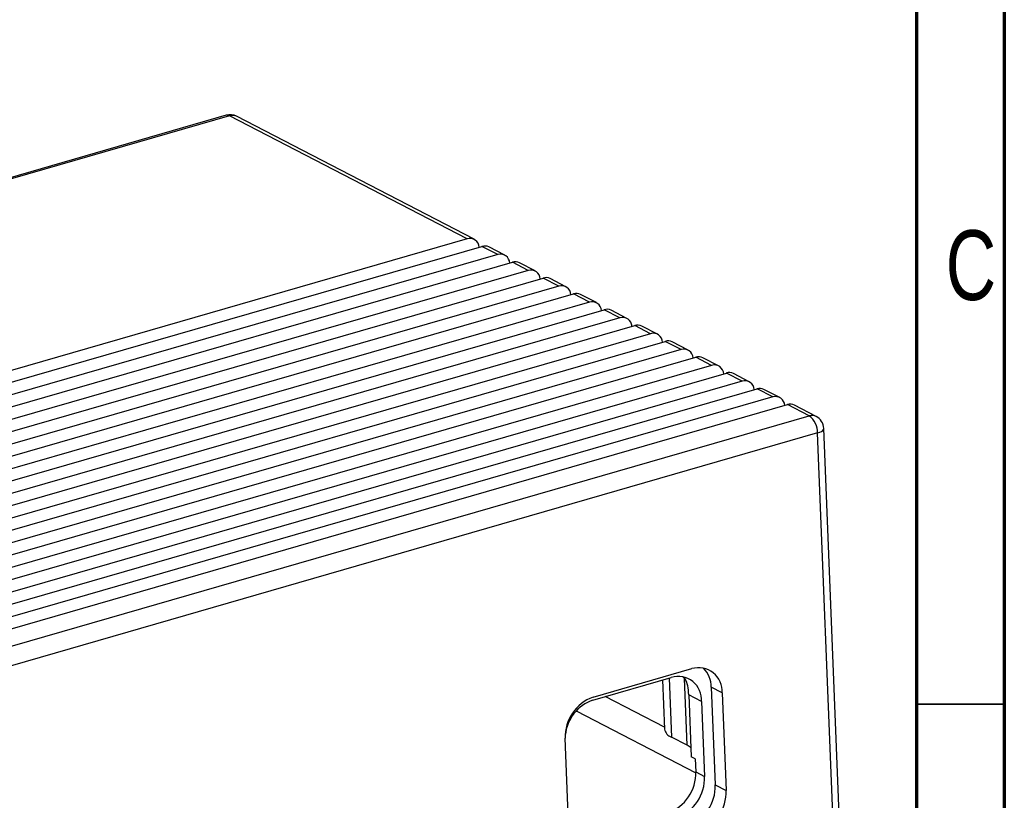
# Model space of a CAD drawing. Header units: millimetres. Extents: x 1635 to 1825, y 2196 to 2483.
# Tile 8 of 14: x 1769 to 1825, y 2284 to 2328. Entities that reach past the tile are written whole.
import ezdxf

# ---------------------------------------------------------------- set-up
doc = ezdxf.new("R2010")
doc.units = ezdxf.units.MM
doc.styles.add('SLDTEXTSTYLE1', font='TXT', dxfattribs={"width": 0.75})

msp = doc.modelspace()

# ---------------------------------------------------------------- linework, layer by layer
at = {"color": 7, "linetype": 'Continuous', "lineweight": 70}
for p, q in [((1824.978, 2482.802), (1824.978, 2195.802)), ((1819.978, 2477.802), (1819.978, 2200.802))]:
    msp.add_line(p, q, dxfattribs=at)
at = {"color": 7, "linetype": 'Continuous', "lineweight": 25}
for p, q in [((1780.685, 2322.812), (1708.252, 2301.921)), ((1780.877, 2322.785), (1708.444, 2301.894)), ((1794.402, 2315.787), (1780.877, 2322.785)), ((1794.799, 2315.756), (1781.275, 2322.754)), ((1794.402, 2315.787), (1721.968, 2294.896)), ((1722.81, 2294.46), (1795.244, 2315.351)), ((1796.142, 2314.887), (1795.244, 2315.351)), ((1796.142, 2314.887), (1723.708, 2293.996)), ((1796.539, 2314.856), (1795.641, 2315.321)), ((1724.55, 2293.56), (1796.983, 2314.451)), ((1797.881, 2313.987), (1796.983, 2314.451)), ((1798.278, 2313.956), (1797.381, 2314.421)), ((1797.881, 2313.987), (1725.448, 2293.096)), ((1726.289, 2292.66), (1798.723, 2313.551)), ((1799.621, 2313.087), (1798.723, 2313.551)), ((1800.018, 2313.056), (1799.12, 2313.52)), ((1799.621, 2313.087), (1727.187, 2292.195)), ((1728.029, 2291.76), (1800.463, 2312.651)), ((1801.361, 2312.187), (1800.463, 2312.651)), ((1801.758, 2312.156), (1800.86, 2312.62)), ((1801.361, 2312.187), (1728.927, 2291.295)), ((1729.769, 2290.86), (1802.202, 2311.751)), ((1803.1, 2311.286), (1802.202, 2311.751)), ((1803.497, 2311.256), (1802.6, 2311.72)), ((1803.1, 2311.286), (1730.667, 2290.395)), ((1731.508, 2289.96), (1803.942, 2310.851)), ((1804.84, 2310.386), (1732.406, 2289.495)), ((1804.84, 2310.386), (1803.942, 2310.851)), ((1805.237, 2310.355), (1804.339, 2310.82)), ((1733.248, 2289.06), (1805.682, 2309.951)), ((1806.58, 2309.486), (1805.682, 2309.951)), ((1806.977, 2309.455), (1806.079, 2309.92)), ((1806.58, 2309.486), (1734.146, 2288.595)), ((1734.988, 2288.159), (1807.421, 2309.051)), ((1808.319, 2308.586), (1807.421, 2309.051)), ((1808.716, 2308.555), (1807.819, 2309.02)), ((1808.319, 2308.586), (1735.886, 2287.695)), ((1736.727, 2287.259), (1809.161, 2308.15)), ((1810.059, 2307.686), (1809.161, 2308.15)), ((1810.456, 2307.655), (1809.558, 2308.12)), ((1810.059, 2307.686), (1737.625, 2286.795)), ((1738.467, 2286.359), (1810.901, 2307.25)), ((1811.799, 2306.786), (1810.901, 2307.25)), ((1812.196, 2306.755), (1811.298, 2307.22)), ((1811.799, 2306.786), (1739.365, 2285.895)), ((1740.207, 2285.459), (1812.64, 2306.35)), ((1813.875, 2305.711), (1812.64, 2306.35)), ((1814.272, 2305.681), (1813.038, 2306.319)), ((1741.441, 2284.82), (1813.875, 2305.711)), ((1814.353, 2304.738), (1741.92, 2283.847)), ((1815.266, 2281.848), (1814.353, 2304.738)), ((1815.617, 2282.112), (1814.704, 2305.002)), ((1801.567, 2289.708), (1807.19, 2291.329)), ((1801.555, 2289.545), (1806.02, 2290.833)), ((1805.519, 2290.689), (1805.631, 2287.89)), ((1808.3, 2290.272), (1808.522, 2284.712)), ((1808.918, 2289.953), (1808.3, 2290.272)), ((1805.626, 2288.009), (1802.262, 2289.749)), ((1807.02, 2289.833), (1807.16, 2286.312)), ((1807.747, 2289.457), (1807.02, 2289.833)), ((1808.918, 2289.953), (1809.139, 2284.393)), ((1807.747, 2289.457), (1807.917, 2285.194)), ((1800.613, 2288.93), (1807.414, 2285.411)), ((1800.209, 2281.817), (1799.987, 2287.377)), ((1806.925, 2286.969), (1806.027, 2287.434)), ((1807.383, 2286.196), (1807.16, 2286.312)), ((1807.383, 2286.196), (1807.412, 2285.455)), ((1807.412, 2285.455), (1807.917, 2285.194)), ((1808.522, 2284.712), (1809.139, 2284.393))]:
    msp.add_line(p, q, dxfattribs=at)
at = {"color": 1, "linetype": 'Continuous', "lineweight": 25}
for p, q in [((1805.893, 2290.797), (1806.027, 2287.434)), ((1806.925, 2286.969), (1806.774, 2290.767))]:
    msp.add_line(p, q, dxfattribs=at)
at = {"color": 7, "linetype": 'Continuous', "lineweight": 35}
msp.add_line((1819.978, 2289.302), (1824.978, 2289.302), dxfattribs=at)
at = {"color": 1, "linetype": 'Continuous', "lineweight": 25, "flags": 128}
msp.add_lwpolyline([(1814.353, 2304.738), (1814.474, 2304.779), (1814.572, 2304.828), (1814.645, 2304.883), (1814.69, 2304.941), (1814.704, 2305), (1814.704, 2305.002)], dxfattribs=at)
at = {"color": 7, "linetype": 'Continuous', "lineweight": 25}
for centre, radius, start, end in [((1780.907, 2322.043), 0.8, 62.6424, 106.0886), ((1794.556, 2315.278), 0.532, 3.072, 106.8262), ((1795.404, 2314.848), 0.529, 63.4241, 107.6925), ((1796.296, 2314.378), 0.532, 3.072, 106.8262), ((1797.144, 2313.948), 0.529, 63.4241, 107.6925), ((1798.035, 2313.478), 0.532, 3.072, 106.8262), ((1798.884, 2313.048), 0.529, 63.4241, 107.6925), ((1799.775, 2312.577), 0.532, 3.072, 106.8262), ((1800.623, 2312.147), 0.529, 63.4241, 107.6925), ((1801.515, 2311.677), 0.532, 3.072, 106.8262), ((1802.363, 2311.247), 0.529, 63.4241, 107.6925), ((1803.254, 2310.777), 0.532, 3.072, 106.8262), ((1804.103, 2310.347), 0.529, 63.4241, 107.6925), ((1804.994, 2309.877), 0.532, 3.072, 106.8262), ((1805.842, 2309.447), 0.529, 63.4241, 107.6925), ((1806.734, 2308.977), 0.532, 3.072, 106.8262), ((1807.582, 2308.547), 0.529, 63.4241, 107.6925), ((1808.473, 2308.077), 0.532, 3.072, 106.8262), ((1809.322, 2307.647), 0.529, 63.4241, 107.6925), ((1810.213, 2307.177), 0.532, 3.072, 106.8262), ((1811.061, 2306.747), 0.529, 63.4241, 107.6925), ((1811.953, 2306.277), 0.532, 3.072, 106.8262), ((1812.801, 2305.847), 0.529, 63.4241, 107.6925), ((1813.14, 2304.746), 1.213, 359.6096, 52.7342), ((1813.904, 2304.97), 0.8, 2.2836, 62.6424), ((1807.57, 2290.034), 1.35, 356.5528, 106.3559), ((1806.726, 2290.265), 1.574, 0.2491, 44.3983), ((1806.4, 2289.538), 1.35, 356.5528, 106.3559), ((1802.365, 2287.466), 2.379, 109.5893, 182.1428), ((1802.354, 2287.305), 2.379, 109.6359, 174.1215), ((1806.229, 2288.009), 0.609, 191.1809, 250.7093), ((1806.542, 2286.18), 0.877, 47.0565, 64.105), ((1805.035, 2285.366), 2.379, 289.5893, 2.1428), ((1805.54, 2285.105), 2.379, 289.5893, 2.1428), ((1806.145, 2284.623), 2.379, 289.5893, 2.1428), ((1806.762, 2284.304), 2.379, 289.5893, 2.1428)]:
    msp.add_arc(centre, radius, start, end, dxfattribs=at)
at = {"color": 1, "linetype": 'Continuous', "lineweight": 25}
for centre, radius, start, end in [((1780.749, 2322.569), 0.252, 59.2357, 104.5965), ((1781.038, 2322.281), 0.529, 63.4241, 107.6925), ((1814.036, 2305.208), 0.529, 63.4241, 107.6925)]:
    msp.add_arc(centre, radius, start, end, dxfattribs=at)
at = {"color": 7, "linetype": 'Continuous', "lineweight": 25}
msp.add_open_spline([(1807.02, 2289.833), (1807.003, 2290.014), (1806.97, 2290.374), (1806.862, 2290.713), (1806.707, 2290.834), (1806.654, 2290.875)], degree=3, knots=[0, 0, 0, 0, 0.39805, 0.793726, 1, 1, 1, 1], dxfattribs=at)

# ---------------------------------------------------------------- texts
at = {"color": 7, "linetype": 'Continuous', "lineweight": 0, "insert": (1823.078, 2316.272), "char_height": 3.969, "attachment_point": 2, "style": 'SLDTEXTSTYLE1'}
msp.add_mtext('C', dxfattribs=at)

doc.saveas('drawing.dxf')
